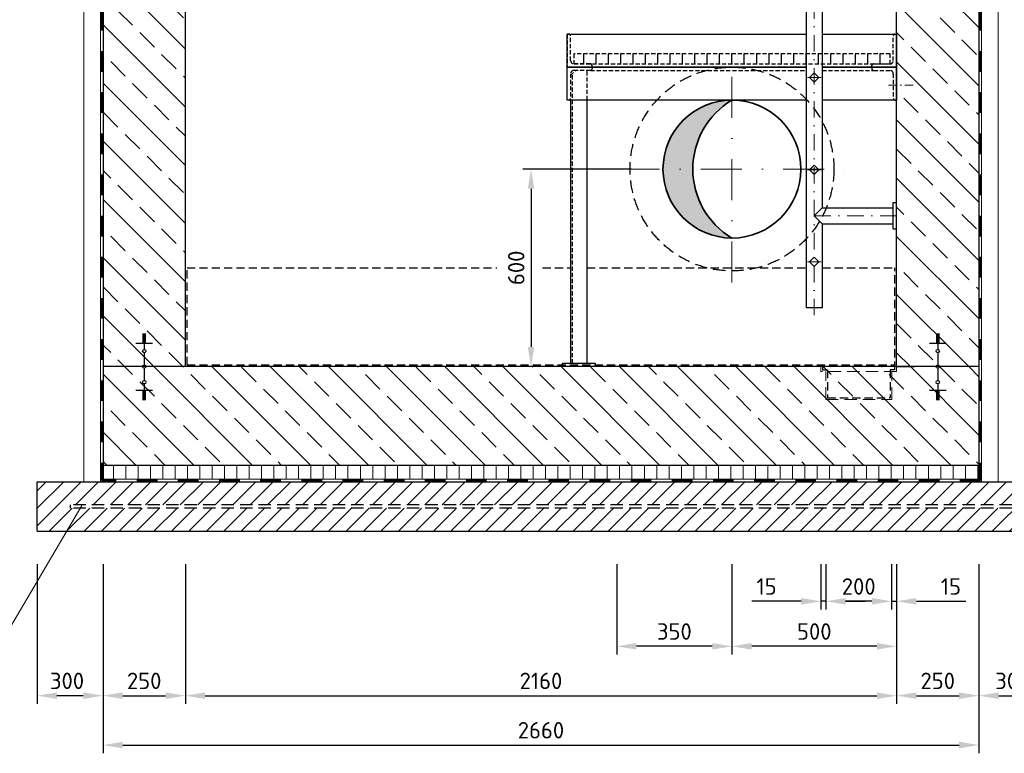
# Model space of a CAD drawing. Header units: millimetres. Extents: x -76904 to 25883, y -13890 to 20369.
# Tile 7 of 29: x -7392 to -4401, y 11644 to 13872. Entities that reach past the tile are written whole.
import ezdxf

# ---------------------------------------------------------------- set-up
doc = ezdxf.new("R2010")
doc.units = ezdxf.units.MM
doc.header["$MEASUREMENT"] = 0
for name, pattern in [('HIDDEN', [0.375, 0.25, -0.125]), ('STRICHPUNKT2', [0.5, 0.25, -0.125, 0, -0.125]), ('VERDECKT2', [0.1875, 0.125, -0.0625]), ('WJF-UNSICHTBAR', [0.25, 0.125, -0.125])]:
    doc.linetypes.add(name, pattern=pattern)
for name, color, linetype, lineweight in [('P-BS----Bem', 7, 'Continuous', 18), ('P-BSBOD', 7, 'Continuous', 30), ('P-BSSAU', 7, 'Continuous', 30), ('P-BSSAUF', 7, 'Continuous', 18), ('P-BSWABD', 7, 'Continuous', 18), ('P-BSWAN', 7, 'Continuous', 30), ('P-BSWANF', 7, 'Continuous', 18), ('P-DABDICHTUNG', 7, 'Continuous', 18), ('P-ES-MD', 1, 'VERDECKT2', 18), ('P-ESER1', 1, 'Erdung1', 25), ('P-MS250', 190, 'Continuous', 35), ('P-SSLEI', 7, 'Continuous', 30), ('P-SSLEIX', 7, 'STRICHPUNKT2', 18)]:
    doc.layers.add(name, color=color, linetype=linetype, lineweight=lineweight)
doc.styles.get("Standard").update_dxf_attribs({"font": 'isocpeur.ttf'})
doc.linetypes.add('Erdung1', pattern='A,12.7,0.1,["#",Standard,S=2.54,R=0,X=-2.54,Y=-1.27],-5.08', length=17.88)
doc.dimstyles.new('Kopie von ISO-25', dxfattribs={"dimscale": 20, "dimtxt": 2.5, "dimasz": 3, "dimexe": 1.25, "dimexo": 0.625, "dimgap": 1, "dimtad": 1, "dimtxsty": 'Standard', "dimcen": 2.5, "dimadec": 0, "dimazin": 0, "dimtfac": 1, "dimtmove": 0, "dimatfit": 1, "dimfxl": 0, "dimarcsym": 0})

# ---------------------------------------------------------------- blocks, each defined once
blk = doc.blocks.new('*D20')
at = {"layer": 'Defpoints', "color": 0, "lineweight": 0, "transparency": 16777216}
for p in [(-5520.6, 13418.2), (-5838.6, 12818.2), (-5549.7, 12818.2)]:
    blk.add_point(p, dxfattribs=at)
at = {"layer": 'P-BS----Bem', "color": 0, "lineweight": -2, "transparency": 16777216}
for p, q in [((-5533.1, 13418.2), (-5863.6, 13418.2)), ((-5838.6, 13358.2), (-5838.6, 12878.2)), ((-5562.2, 12818.2), (-5863.6, 12818.2))]:
    blk.add_line(p, q, dxfattribs=at)
at = {"layer": 'P-BS----Bem', "color": 0, "lineweight": 0, "transparency": 16777216}
for points in [[(-5848.6, 13358.2), (-5828.6, 13358.2), (-5838.6, 13418.2)], [(-5848.6, 12878.2), (-5828.6, 12878.2), (-5838.6, 12818.2)]]:
    blk.add_solid(points, dxfattribs=at)
at = {"layer": 'P-BS----Bem', "color": 0, "transparency": 16777216, "insert": (-5883.6, 13118.2), "char_height": 50, "attachment_point": 5, "rotation": 90}
blk.add_mtext('600', dxfattribs=at)
blk = doc.blocks.new('*D29')
at = {"layer": 'Defpoints', "color": 0, "lineweight": 0, "transparency": 16777216}
for p in [(-7138.4, 12318.2), (-4478.4, 12128.3), (-4478.4, 11668.6)]:
    blk.add_point(p, dxfattribs=at)
at = {"layer": 'P-BS----Bem', "color": 0, "lineweight": -2, "transparency": 16777216}
for p, q in [((-7138.4, 12218.2), (-7138.4, 11643.6)), ((-4478.4, 12028.3), (-4478.4, 11643.6)), ((-7078.4, 11668.6), (-4538.4, 11668.6))]:
    blk.add_line(p, q, dxfattribs=at)
at = {"layer": 'P-BS----Bem', "color": 0, "lineweight": 0, "transparency": 16777216}
for points in [[(-7078.4, 11678.6), (-7078.4, 11658.6), (-7138.4, 11668.6)], [(-4538.4, 11678.6), (-4538.4, 11658.6), (-4478.4, 11668.6)]]:
    blk.add_solid(points, dxfattribs=at)
at = {"layer": 'P-BS----Bem', "color": 0, "transparency": 16777216, "insert": (-5808.4, 11713.6), "char_height": 50, "attachment_point": 5}
blk.add_mtext('2660', dxfattribs=at)
blk = doc.blocks.new('*D30')
at = {"layer": 'Defpoints', "color": 0, "lineweight": 0, "transparency": 16777216}
for p in [(-7138.4, 12318.2), (-6888.4, 12318.2), (-6888.4, 11818.6)]:
    blk.add_point(p, dxfattribs=at)
at = {"layer": 'P-BS----Bem', "color": 0, "lineweight": -2, "transparency": 16777216}
for p, q in [((-7138.4, 12218.2), (-7138.4, 11793.6)), ((-6888.4, 12218.2), (-6888.4, 11793.6)), ((-7078.4, 11818.6), (-6948.4, 11818.6))]:
    blk.add_line(p, q, dxfattribs=at)
at = {"layer": 'P-BS----Bem', "color": 0, "lineweight": 0, "transparency": 16777216}
for points in [[(-7078.4, 11828.6), (-7078.4, 11808.6), (-7138.4, 11818.6)], [(-6948.4, 11828.6), (-6948.4, 11808.6), (-6888.4, 11818.6)]]:
    blk.add_solid(points, dxfattribs=at)
at = {"layer": 'P-BS----Bem', "color": 0, "transparency": 16777216, "insert": (-7013.4, 11863.6), "char_height": 50, "attachment_point": 5}
blk.add_mtext('250', dxfattribs=at)
blk = doc.blocks.new('*D54')
at = {"layer": 'Defpoints', "color": 0, "lineweight": 0, "transparency": 16777216}
for p in [(-7338.4, 12318.2), (-7138.4, 12318.2), (-7338.4, 11818.6)]:
    blk.add_point(p, dxfattribs=at)
at = {"layer": 'P-BS----Bem', "color": 0, "lineweight": -2, "transparency": 16777216}
for p, q in [((-7338.4, 12218.2), (-7338.4, 11793.6)), ((-7138.4, 12218.2), (-7138.4, 11793.6)), ((-7198.4, 11818.6), (-7278.4, 11818.6))]:
    blk.add_line(p, q, dxfattribs=at)
at = {"layer": 'P-BS----Bem', "color": 0, "lineweight": 0, "transparency": 16777216}
for points in [[(-7278.4, 11828.6), (-7278.4, 11808.6), (-7338.4, 11818.6)], [(-7198.4, 11828.6), (-7198.4, 11808.6), (-7138.4, 11818.6)]]:
    blk.add_solid(points, dxfattribs=at)
at = {"layer": 'P-BS----Bem', "color": 0, "transparency": 16777216, "insert": (-7247.8, 11863.6), "char_height": 50, "attachment_point": 5}
blk.add_mtext('300', dxfattribs=at)
blk = doc.blocks.new('*D58')
at = {"layer": 'Defpoints', "color": 0, "lineweight": 0, "transparency": 16777216}
for p in [(-4366.1, 12518.2), (-3853.3, 12518.2), (-4491.3, 12468.2)]:
    blk.add_point(p, dxfattribs=at)
at = {"layer": 'P-BS----Bem', "color": 0, "lineweight": -2, "transparency": 16777216}
for p, q in [((-3853.3, 12578.2), (-3853.3, 12638.2)), ((-4353.6, 12518.2), (-3828.3, 12518.2)), ((-3853.3, 12518.2), (-3853.3, 12468.2)), ((-4478.8, 12468.2), (-3828.3, 12468.2)), ((-3853.3, 12408.2), (-3853.3, 12241.4))]:
    blk.add_line(p, q, dxfattribs=at)
at = {"layer": 'P-BS----Bem', "color": 0, "lineweight": 0, "transparency": 16777216}
for points in [[(-3863.3, 12578.2), (-3843.3, 12578.2), (-3853.3, 12518.2)], [(-3863.3, 12408.2), (-3843.3, 12408.2), (-3853.3, 12468.2)]]:
    blk.add_solid(points, dxfattribs=at)
at = {"layer": 'P-BS----Bem', "color": 0, "transparency": 16777216, "insert": (-3898.3, 12291.4), "char_height": 50, "attachment_point": 5, "rotation": 90}
blk.add_mtext('50', dxfattribs=at)
blk = doc.blocks.new('*D57')
at = {"layer": 'Defpoints', "color": 0, "lineweight": 0, "transparency": 16777216}
for p in [(-4488.4, 12468.2), (-4001.4, 12468.2), (-4488.4, 12318.2)]:
    blk.add_point(p, dxfattribs=at)
at = {"layer": 'P-BS----Bem', "color": 0, "lineweight": -2, "transparency": 16777216}
for p, q in [((-4001.4, 12528.2), (-4001.4, 12588.2)), ((-4475.9, 12468.2), (-3976.4, 12468.2)), ((-4001.4, 12318.2), (-4001.4, 12468.2)), ((-4475.9, 12318.2), (-3976.4, 12318.2)), ((-4001.4, 12258.2), (-4001.4, 12198.2))]:
    blk.add_line(p, q, dxfattribs=at)
at = {"layer": 'P-BS----Bem', "color": 0, "lineweight": 0, "transparency": 16777216}
for points in [[(-4011.4, 12528.2), (-3991.4, 12528.2), (-4001.4, 12468.2)], [(-4011.4, 12258.2), (-3991.4, 12258.2), (-4001.4, 12318.2)]]:
    blk.add_solid(points, dxfattribs=at)
at = {"layer": 'P-BS----Bem', "color": 0, "transparency": 16777216, "insert": (-4046.4, 12393.2), "char_height": 50, "attachment_point": 5, "rotation": 90}
blk.add_mtext('150', dxfattribs=at)
blk = doc.blocks.new('*D68')
at = {"layer": 'Defpoints', "color": 0, "lineweight": 0, "transparency": 16777216}
for p in [(-6888.4, 12318.2), (-4728.4, 12318.2), (-4728.4, 11818.6)]:
    blk.add_point(p, dxfattribs=at)
at = {"layer": 'P-BS----Bem', "color": 0, "lineweight": -2, "transparency": 16777216}
for p, q in [((-6888.4, 12218.2), (-6888.4, 11793.6)), ((-4728.4, 12218.2), (-4728.4, 11793.6)), ((-6828.4, 11818.6), (-4788.4, 11818.6))]:
    blk.add_line(p, q, dxfattribs=at)
at = {"layer": 'P-BS----Bem', "color": 0, "lineweight": 0, "transparency": 16777216}
for points in [[(-6828.4, 11828.6), (-6828.4, 11808.6), (-6888.4, 11818.6)], [(-4788.4, 11828.6), (-4788.4, 11808.6), (-4728.4, 11818.6)]]:
    blk.add_solid(points, dxfattribs=at)
at = {"layer": 'P-BS----Bem', "color": 0, "transparency": 16777216, "insert": (-5808.4, 11863.6), "char_height": 50, "attachment_point": 5}
blk.add_mtext('2160', dxfattribs=at)
blk = doc.blocks.new('*D69')
at = {"layer": 'Defpoints', "color": 0, "lineweight": 0, "transparency": 16777216}
for p in [(-4728.4, 12318.2), (-4478.4, 12318.2), (-4478.4, 11818.6)]:
    blk.add_point(p, dxfattribs=at)
at = {"layer": 'P-BS----Bem', "color": 0, "lineweight": -2, "transparency": 16777216}
for p, q in [((-4728.4, 12218.2), (-4728.4, 11793.6)), ((-4478.4, 12218.2), (-4478.4, 11793.6)), ((-4668.4, 11818.6), (-4538.4, 11818.6))]:
    blk.add_line(p, q, dxfattribs=at)
at = {"layer": 'P-BS----Bem', "color": 0, "lineweight": 0, "transparency": 16777216}
for points in [[(-4668.4, 11828.6), (-4668.4, 11808.6), (-4728.4, 11818.6)], [(-4538.4, 11828.6), (-4538.4, 11808.6), (-4478.4, 11818.6)]]:
    blk.add_solid(points, dxfattribs=at)
at = {"layer": 'P-BS----Bem', "color": 0, "transparency": 16777216, "insert": (-4603.4, 11863.6), "char_height": 50, "attachment_point": 5}
blk.add_mtext('250', dxfattribs=at)
blk = doc.blocks.new('*D70')
at = {"layer": 'Defpoints', "color": 0, "lineweight": 0, "transparency": 16777216}
for p in [(-5228.4, 12318.2), (-4728.4, 12318.2), (-5228.4, 11968.6)]:
    blk.add_point(p, dxfattribs=at)
at = {"layer": 'P-BS----Bem', "color": 0, "lineweight": -2, "transparency": 16777216}
for p, q in [((-5228.4, 12218.2), (-5228.4, 11943.6)), ((-4728.4, 12218.2), (-4728.4, 11943.6)), ((-4788.4, 11968.6), (-5168.4, 11968.6))]:
    blk.add_line(p, q, dxfattribs=at)
at = {"layer": 'P-BS----Bem', "color": 0, "lineweight": 0, "transparency": 16777216}
for points in [[(-5168.4, 11978.6), (-5168.4, 11958.6), (-5228.4, 11968.6)], [(-4788.4, 11978.6), (-4788.4, 11958.6), (-4728.4, 11968.6)]]:
    blk.add_solid(points, dxfattribs=at)
at = {"layer": 'P-BS----Bem', "color": 0, "transparency": 16777216, "insert": (-4978.4, 12013.6), "char_height": 50, "attachment_point": 5}
blk.add_mtext('500', dxfattribs=at)
blk = doc.blocks.new('*D71')
at = {"layer": 'Defpoints', "color": 0, "lineweight": 0, "transparency": 16777216}
for p in [(-5578.4, 12318.2), (-5228.4, 12318.2), (-5578.4, 11968.6)]:
    blk.add_point(p, dxfattribs=at)
at = {"layer": 'P-BS----Bem', "color": 0, "lineweight": -2, "transparency": 16777216}
for p, q in [((-5578.4, 12218.2), (-5578.4, 11943.6)), ((-5228.4, 12218.2), (-5228.4, 11943.6)), ((-5288.4, 11968.6), (-5518.4, 11968.6))]:
    blk.add_line(p, q, dxfattribs=at)
at = {"layer": 'P-BS----Bem', "color": 0, "lineweight": 0, "transparency": 16777216}
for points in [[(-5518.4, 11978.6), (-5518.4, 11958.6), (-5578.4, 11968.6)], [(-5288.4, 11978.6), (-5288.4, 11958.6), (-5228.4, 11968.6)]]:
    blk.add_solid(points, dxfattribs=at)
at = {"layer": 'P-BS----Bem', "color": 0, "transparency": 16777216, "insert": (-5403.4, 12013.6), "char_height": 50, "attachment_point": 5}
blk.add_mtext('350', dxfattribs=at)
blk = doc.blocks.new('*D73')
at = {"layer": 'Defpoints', "color": 0, "lineweight": 0, "transparency": 16777216}
for p in [(-4743.4, 12318.2), (-4728.4, 12318.2), (-4743.4, 12105.3)]:
    blk.add_point(p, dxfattribs=at)
at = {"layer": 'P-BS----Bem', "color": 0, "lineweight": -2, "transparency": 16777216}
for p, q in [((-4743.4, 12218.2), (-4743.4, 12080.3)), ((-4728.4, 12218.2), (-4728.4, 12080.3)), ((-4803.4, 12105.3), (-4863.4, 12105.3)), ((-4743.4, 12105.3), (-4728.4, 12105.3)), ((-4668.4, 12105.3), (-4518.4, 12105.3))]:
    blk.add_line(p, q, dxfattribs=at)
at = {"layer": 'P-BS----Bem', "color": 0, "lineweight": 0, "transparency": 16777216}
for points in [[(-4803.4, 12115.3), (-4803.4, 12095.3), (-4743.4, 12105.3)], [(-4668.4, 12115.3), (-4668.4, 12095.3), (-4728.4, 12105.3)]]:
    blk.add_solid(points, dxfattribs=at)
at = {"layer": 'P-BS----Bem', "color": 0, "transparency": 16777216, "insert": (-4563.4, 12150.3), "char_height": 50, "attachment_point": 5}
blk.add_mtext('15', dxfattribs=at)
blk = doc.blocks.new('*D74')
at = {"layer": 'Defpoints', "color": 0, "lineweight": 0, "transparency": 16777216}
for p in [(-4943.4, 12318.2), (-4743.4, 12318.2), (-4943.4, 12105.3)]:
    blk.add_point(p, dxfattribs=at)
at = {"layer": 'P-BS----Bem', "color": 0, "lineweight": -2, "transparency": 16777216}
for p, q in [((-4943.4, 12218.2), (-4943.4, 12080.3)), ((-4743.4, 12218.2), (-4743.4, 12080.3)), ((-4803.4, 12105.3), (-4883.4, 12105.3))]:
    blk.add_line(p, q, dxfattribs=at)
at = {"layer": 'P-BS----Bem', "color": 0, "lineweight": 0, "transparency": 16777216}
for points in [[(-4883.4, 12115.3), (-4883.4, 12095.3), (-4943.4, 12105.3)], [(-4803.4, 12115.3), (-4803.4, 12095.3), (-4743.4, 12105.3)]]:
    blk.add_solid(points, dxfattribs=at)
at = {"layer": 'P-BS----Bem', "color": 0, "transparency": 16777216, "insert": (-4843.4, 12150.3), "char_height": 50, "attachment_point": 5}
blk.add_mtext('200', dxfattribs=at)
blk = doc.blocks.new('*D75')
at = {"layer": 'Defpoints', "color": 0, "lineweight": 0, "transparency": 16777216}
for p in [(-4958.4, 12318.2), (-4943.4, 12318.2), (-4958.4, 12105.3)]:
    blk.add_point(p, dxfattribs=at)
at = {"layer": 'P-BS----Bem', "color": 0, "lineweight": -2, "transparency": 16777216}
for p, q in [((-4958.4, 12218.2), (-4958.4, 12080.3)), ((-4943.4, 12218.2), (-4943.4, 12080.3)), ((-5018.4, 12105.3), (-5168.4, 12105.3)), ((-4943.4, 12105.3), (-4958.4, 12105.3)), ((-4883.4, 12105.3), (-4823.4, 12105.3))]:
    blk.add_line(p, q, dxfattribs=at)
at = {"layer": 'P-BS----Bem', "color": 0, "lineweight": 0, "transparency": 16777216}
for points in [[(-5018.4, 12115.3), (-5018.4, 12095.3), (-4958.4, 12105.3)], [(-4883.4, 12115.3), (-4883.4, 12095.3), (-4943.4, 12105.3)]]:
    blk.add_solid(points, dxfattribs=at)
at = {"layer": 'P-BS----Bem', "color": 0, "transparency": 16777216, "insert": (-5123.4, 12150.3), "char_height": 50, "attachment_point": 5}
blk.add_mtext('15', dxfattribs=at)
blk = doc.blocks.new('*D76')
at = {"layer": 'Defpoints', "color": 0, "lineweight": 0, "transparency": 16777216}
for p in [(-4478.4, 12318.2), (-4278.4, 12318.2), (-4278.4, 11818.6)]:
    blk.add_point(p, dxfattribs=at)
at = {"layer": 'P-BS----Bem', "color": 0, "lineweight": -2, "transparency": 16777216}
for p, q in [((-4478.4, 12218.2), (-4478.4, 11793.6)), ((-4278.4, 12218.2), (-4278.4, 11793.6)), ((-4418.4, 11818.6), (-4338.4, 11818.6))]:
    blk.add_line(p, q, dxfattribs=at)
at = {"layer": 'P-BS----Bem', "color": 0, "lineweight": 0, "transparency": 16777216}
for points in [[(-4418.4, 11828.6), (-4418.4, 11808.6), (-4478.4, 11818.6)], [(-4338.4, 11828.6), (-4338.4, 11808.6), (-4278.4, 11818.6)]]:
    blk.add_solid(points, dxfattribs=at)
at = {"layer": 'P-BS----Bem', "color": 0, "transparency": 16777216, "insert": (-4377.1, 11863.6), "char_height": 50, "attachment_point": 5}
blk.add_mtext('300', dxfattribs=at)

msp = doc.modelspace()

# ---------------------------------------------------------------- hatches: boundary and pattern name
at = {"linetype": 'VERDECKT2', "lineweight": 25, "ltscale": 300}
h = msp.add_hatch(dxfattribs=at)
h.set_pattern_fill('ANSI31', scale=300, angle=45)
h.set_pattern_definition([(90, (-5228.363, 13752.69), (-37.5, 7e-15), [])])
h.paths.add_polyline_path([(-5708.363, 13737.688), (-4748.363, 13737.688), (-4748.363, 13767.688), (-5708.363, 13767.688)])
at = {"layer": 'P-BSBOD', "lineweight": 18}
h = msp.add_hatch(dxfattribs=at)
h.set_pattern_fill('ANSI31', scale=300, angle=45, style=0)
h.set_pattern_definition([(90, (-16332.02, 0), (-37.5, 7e-15), [])])
h.paths.add_polyline_path([(-7138.363, 12518.188), (-7138.363, 12476.188), (-4478.363, 12476.188), (-4478.363, 12518.188)])
at = {"layer": 'P-BSSAUF', "lineweight": 5}
h = msp.add_hatch(dxfattribs=at)
h.set_pattern_fill('ANSI31', scale=300, style=0)
h.set_pattern_definition([(45, (-16332.02, 0), (-26.516504, 26.516504), [])])
h.paths.add_polyline_path([(-7338.363, 12468.188), (-7338.363, 12318.188), (-4278.363, 12318.188), (-4278.363, 12468.188)])
h.paths.add_polyline_path([(-4378.363, 12398.188), (-4378.363, 12388.188), (-7238.363, 12388.188), (-7238.363, 12398.188)], flags=16)
at = {"layer": 'P-BSWANF', "lineweight": 5}
h = msp.add_hatch(dxfattribs=at)
h.set_pattern_fill('ANSI33', scale=500, angle=90, style=0)
h.paths.add_polyline_path([(-7138.363, 12818.188), (-6888.363, 12818.188), (-6888.363, 15101.289), (-6973.363, 15101.289), (-6974.724, 15166.252), (-7138.363, 15151.289)])
h = msp.add_hatch(dxfattribs=at)
h.set_pattern_fill('ANSI33', scale=500, angle=90, style=0)
h.paths.add_polyline_path([(-4728.363, 12818.188), (-4478.363, 12818.188), (-4478.363, 15151.289), (-4643.363, 15166.289), (-4643.363, 15101.289), (-4728.363, 15101.289)])
h = msp.add_hatch(dxfattribs=at)
h.set_pattern_fill('ANSI33', scale=500, angle=90, style=0)
h.paths.add_polyline_path([(-7138.363, 12818.188), (-7138.363, 12518.188), (-4478.363, 12518.188), (-4478.363, 12818.188)])
at = {"layer": 'P-MS250'}
h = msp.add_hatch(color=7, dxfattribs=at)
h.dxf.hatch_style = 1
h.paths.add_polyline_path([(-5228.363, 13627.688, 0.41421356), (-5437.863, 13418.188), (-5347.283, 13418.188, -0.26403256)])
h.paths.add_polyline_path([(-5347.283, 13418.188), (-5437.863, 13418.188, 0.41421356), (-5228.363, 13208.688, -0.26403256)])

# ---------------------------------------------------------------- linework, layer by layer
at = {"color": 7, "linetype": 'HIDDEN', "lineweight": 25, "ltscale": 50}
for p, q in [((-5718.363, 13702.688), (-5703.363, 13717.688)), ((-5712.363, 12828.188), (-5712.363, 13708.688)), ((-5668.363, 13627.688), (-5668.363, 13717.688)), ((-5658.363, 13717.688), (-5002.513, 13717.688)), ((-4954.213, 13717.688), (-4798.363, 13717.688)), ((-5718.363, 13627.688), (-5718.363, 13632.688))]:
    msp.add_line(p, q, dxfattribs=at)
at = {"linetype": 'HIDDEN', "lineweight": 25, "ltscale": 100}
for p, q in [((-6883.363, 12823.188), (-6883.363, 13118.188)), ((-6883.363, 13118.188), (-5942.017, 13118.188)), ((-5803.643, 13118.188), (-5718.363, 13118.188)), ((-5668.363, 13118.188), (-5002.513, 13118.188)), ((-4954.213, 13118.188), (-4733.363, 13118.188)), ((-4733.363, 12808.188), (-4733.363, 13118.188)), ((-6883.363, 12823.188), (-4733.363, 12823.188)), ((-4953.363, 12823.188), (-4953.363, 12808.188)), ((-4953.363, 12808.188), (-4938.363, 12808.188)), ((-4938.363, 12808.188), (-4938.363, 12723.188)), ((-4733.363, 12808.188), (-4748.363, 12808.188)), ((-4748.363, 12808.188), (-4748.363, 12723.188)), ((-4938.363, 12723.188), (-4748.363, 12723.188))]:
    msp.add_line(p, q, dxfattribs=at)
for p, q in [((-7018.363, 12917.842), (-7008.363, 12917.842)), ((-7013.363, 12918.188), (-7013.363, 12870.583)), ((-4608.363, 12917.842), (-4598.363, 12917.842)), ((-4603.363, 12918.188), (-4603.363, 12870.583)), ((-7038.363, 12889.682), (-6988.363, 12889.682)), ((-7018.363, 12914.322), (-7008.363, 12914.322)), ((-7018.363, 12910.802), (-7008.363, 12910.802)), ((-7018.363, 12907.282), (-7008.363, 12907.282)), ((-7018.363, 12903.762), (-7008.363, 12903.762)), ((-7018.363, 12900.242), (-7008.363, 12900.242)), ((-7018.363, 12896.722), (-7008.363, 12896.722)), ((-7018.363, 12893.202), (-7008.363, 12893.202)), ((-4628.363, 12889.682), (-4578.363, 12889.682)), ((-4608.363, 12914.322), (-4598.363, 12914.322)), ((-4608.363, 12910.802), (-4598.363, 12910.802)), ((-4608.363, 12907.282), (-4598.363, 12907.282)), ((-4608.363, 12903.762), (-4598.363, 12903.762)), ((-4608.363, 12900.242), (-4598.363, 12900.242)), ((-4608.363, 12896.722), (-4598.363, 12896.722)), ((-4608.363, 12893.202), (-4598.363, 12893.202)), ((-7013.363, 12860.23), (-7013.363, 12823.365)), ((-4603.363, 12860.23), (-4603.363, 12823.365)), ((-7013.363, 12813.012), (-7013.363, 12776.147)), ((-4603.363, 12813.012), (-4603.363, 12776.147)), ((-7038.363, 12746.694), (-6988.363, 12746.694)), ((-7018.363, 12743.174), (-7008.363, 12743.174)), ((-7018.363, 12739.654), (-7008.363, 12739.654)), ((-7013.363, 12765.794), (-7013.363, 12718.188)), ((-4628.363, 12746.694), (-4578.363, 12746.694)), ((-4608.363, 12743.174), (-4598.363, 12743.174)), ((-4608.363, 12739.654), (-4598.363, 12739.654)), ((-4603.363, 12765.794), (-4603.363, 12718.188)), ((-7018.363, 12736.135), (-7008.363, 12736.135)), ((-7018.363, 12732.615), (-7008.363, 12732.615)), ((-7018.363, 12729.095), (-7008.363, 12729.095)), ((-7018.363, 12725.575), (-7008.363, 12725.575)), ((-7018.363, 12722.055), (-7008.363, 12722.055)), ((-7018.363, 12718.535), (-7008.363, 12718.535)), ((-4608.363, 12736.135), (-4598.363, 12736.135)), ((-4608.363, 12732.615), (-4598.363, 12732.615)), ((-4608.363, 12729.095), (-4598.363, 12729.095)), ((-4608.363, 12725.575), (-4598.363, 12725.575)), ((-4608.363, 12722.055), (-4598.363, 12722.055)), ((-4608.363, 12718.535), (-4598.363, 12718.535))]:
    msp.add_line(p, q)
at = {"color": 7, "linetype": 'HIDDEN', "lineweight": 25, "ltscale": 50}
for points in [[(-5728.363, 13827.688), (-5728.363, 13727.688), (-5653.363, 13727.688), (-5653.363, 13732.688, 0.41421356), (-5658.363, 13737.688), (-5708.363, 13737.688, -0.41421356), (-5718.363, 13747.688), (-5718.363, 13822.688, 0.41421356), (-5723.363, 13827.688)], [(-4728.363, 13827.688), (-4728.363, 13727.688), (-4803.363, 13727.688), (-4803.363, 13732.688, -0.41421356), (-4798.363, 13737.688), (-4748.363, 13737.688, 0.41421356), (-4738.363, 13747.688), (-4738.363, 13822.688, -0.41421356), (-4733.363, 13827.688)], [(-5728.363, 13627.688), (-5728.363, 13727.688), (-5653.363, 13727.688), (-5653.363, 13722.688, -0.41421356), (-5658.363, 13717.688), (-5708.363, 13717.688, 0.41421356), (-5718.363, 13707.688), (-5718.363, 13632.688, -0.41421356), (-5723.363, 13627.688)], [(-4728.363, 13627.688), (-4728.363, 13727.688), (-4803.363, 13727.688), (-4803.363, 13722.688, 0.41421356), (-4798.363, 13717.688), (-4748.363, 13717.688, -0.41421356), (-4738.363, 13707.688), (-4738.363, 13632.688, 0.41421356), (-4733.363, 13627.688)]]:
    msp.add_lwpolyline(points, format="xyb", close=True, dxfattribs=at)
at = {"color": 7}
for points in [[(-5002.513, 13727.688), (-5728.363, 13727.688), (-5728.363, 13827.688), (-5002.513, 13827.688)], [(-4954.213, 13827.688), (-4728.363, 13827.688), (-4728.363, 13727.688), (-4954.213, 13727.688)], [(-5002.513, 13627.688), (-5728.363, 13627.688), (-5728.363, 13727.688), (-5002.513, 13727.688)], [(-4954.213, 13727.688), (-4728.363, 13727.688), (-4728.363, 13627.688), (-4954.213, 13627.688)], [(-5718.363, 13627.688), (-5718.363, 12828.188), (-5668.363, 12828.188), (-5668.363, 13627.688)]]:
    msp.add_lwpolyline(points, dxfattribs=at)
at = {"color": 7, "linetype": 'HIDDEN', "lineweight": 25, "ltscale": 50}
msp.add_lwpolyline([(-5708.363, 13737.688), (-4748.363, 13737.688), (-4748.363, 13767.688), (-5708.363, 13767.688)], close=True, dxfattribs=at)
at = {"color": 7}
msp.add_lwpolyline([(-5643.363, 12818.188), (-5743.363, 12818.188), (-5743.363, 12828.188), (-5643.363, 12828.188)], close=True, dxfattribs=at)
for centre in [(-7013.363, 12865.406), (-4603.363, 12865.406), (-7013.363, 12818.188), (-4603.363, 12818.188), (-7013.363, 12770.97), (-4603.363, 12770.97)]:
    msp.add_circle(centre, 5.176)
at = {"layer": 'P-BSBOD', "color": 7}
for p, q in [((-4478.363, 12818.188), (-7138.363, 12818.188)), ((-7138.363, 12818.188), (-7138.363, 12476.188)), ((-4653.363, 12818.188), (-4728.363, 12818.188)), ((-4728.363, 12818.188), (-4673.363, 12818.188)), ((-4728.363, 12818.188), (-4673.363, 12818.188)), ((-4653.363, 12818.188), (-4728.363, 12818.188)), ((-4478.363, 12818.188), (-4478.363, 12476.188)), ((-4478.363, 12518.188), (-7138.363, 12518.188))]:
    msp.add_line(p, q, dxfattribs=at)
at = {"layer": 'P-BSBOD', "color": 7, "linetype": 'VERDECKT2', "lineweight": 18, "ltscale": 300}
for p, q in [((-4958.363, 12803.188), (-4958.363, 12818.188)), ((-4728.363, 12803.188), (-4958.363, 12803.188)), ((-4943.363, 12718.188), (-4943.363, 12803.188)), ((-4743.363, 12718.188), (-4743.363, 12803.188)), ((-4728.363, 12803.188), (-4728.363, 12818.188)), ((-4943.363, 12718.188), (-4743.363, 12718.188))]:
    msp.add_line(p, q, dxfattribs=at)
at = {"layer": 'P-BSBOD', "color": 7, "lineweight": 18}
msp.add_line((-7138.363, 12476.188), (-4478.363, 12476.188), dxfattribs=at)
at = {"layer": 'P-BSSAU', "color": 7}
for p, q in [((-7338.363, 12468.188), (-4278.363, 12468.188)), ((-7338.363, 12318.188), (-7338.363, 12468.188)), ((-7338.363, 12318.188), (-4278.363, 12318.188))]:
    msp.add_line(p, q, dxfattribs=at)
at = {"layer": 'P-BSWABD', "color": 7}
for p, q in [((-7146.363, 15151.289), (-7146.363, 12468.188)), ((-4470.363, 15151.289), (-4470.363, 12468.188)), ((-7196.363, 14591.188), (-7196.363, 12468.188)), ((-4420.363, 14591.188), (-4420.363, 12468.188))]:
    msp.add_line(p, q, dxfattribs=at)
at = {"layer": 'P-BSWABD', "color": 7, "linetype": 'WJF-UNSICHTBAR', "lineweight": 53, "ltscale": 500}
for p, q in [((-7143.363, 15151.289), (-7143.363, 12473.188)), ((-4473.363, 15151.289), (-4473.363, 12473.188)), ((-4473.363, 12473.188), (-7143.363, 12473.188))]:
    msp.add_line(p, q, dxfattribs=at)
at = {"layer": 'P-BSWAN', "color": 7}
for p, q in [((-7138.363, 15151.289), (-7138.363, 12818.188)), ((-4478.363, 15151.289), (-4478.363, 12818.188)), ((-6888.363, 12818.188), (-6888.363, 15101.289)), ((-4728.363, 12818.188), (-4728.363, 15101.289))]:
    msp.add_line(p, q, dxfattribs=at)
at = {"layer": 'P-DABDICHTUNG', "color": 7}
msp.add_line((-7531.544, 11838.233), (-7202.462, 12396.436), dxfattribs=at)
at = {"layer": 'P-ES-MD', "color": 7, "linetype": 'STRICHPUNKT2', "ltscale": 100}
msp.add_line((-4678.384, 13672.688), (-4754.546, 13672.688), dxfattribs=at)
at = {"layer": 'P-ESER1', "color": 7, "linetype": 'VERDECKT2', "ltscale": 300}
for p, q in [((-4378.363, 12398.188), (-7238.363, 12398.188)), ((-7238.363, 12398.188), (-7238.363, 12388.188)), ((-4378.363, 12388.188), (-7238.363, 12388.188))]:
    msp.add_line(p, q, dxfattribs=at)
at = {"layer": 'P-MS250', "color": 7, "linetype": 'STRICHPUNKT2', "lineweight": 18, "ltscale": 500}
for p, q in [((-5228.363, 13073.391), (-5228.363, 13762.985)), ((-5573.16, 13418.188), (-4883.566, 13418.188))]:
    msp.add_line(p, q, dxfattribs=at)
at = {"layer": 'P-MS250', "color": 7, "linetype": 'VERDECKT2', "lineweight": 25, "ltscale": 300}
msp.add_circle((-5228.363, 13418.188), 309.5, dxfattribs=at)
at = {"layer": 'P-MS250', "color": 7}
msp.add_circle((-5228.363, 13418.188), 209.5, dxfattribs=at)
msp.add_arc((-5103.286, 13418.188), 243.997, 120.838313, 239.161687, dxfattribs=at)
at = {"layer": 'P-SSLEI', "color": 7}
for p, q in [((-5002.513, 12996.289), (-5002.513, 14893.839)), ((-4954.213, 14893.839), (-4954.213, 13300.439)), ((-4992.503, 13696.289), (-4978.363, 13710.429)), ((-4978.363, 13682.149), (-4992.503, 13696.289)), ((-4964.223, 13696.289), (-4978.363, 13710.429)), ((-4978.363, 13682.149), (-4964.223, 13696.289)), ((-4992.503, 13416.289), (-4978.363, 13430.429)), ((-4964.223, 13416.289), (-4978.363, 13430.429)), ((-4978.363, 13402.149), (-4992.503, 13416.289)), ((-4978.363, 13402.149), (-4964.223, 13416.289)), ((-4738.363, 13316.289), (-4728.363, 13316.289)), ((-4738.363, 13236.289), (-4738.363, 13316.289)), ((-4954.213, 13300.439), (-4978.363, 13276.289)), ((-4954.213, 13300.439), (-4738.363, 13300.439)), ((-4978.363, 13276.289), (-4954.213, 13252.139)), ((-4954.213, 13252.139), (-4954.213, 12996.289)), ((-4954.213, 13252.139), (-4738.363, 13252.139)), ((-4738.363, 13236.289), (-4728.363, 13236.289)), ((-4992.503, 13136.289), (-4978.363, 13150.429)), ((-4978.363, 13122.149), (-4992.503, 13136.289)), ((-4964.223, 13136.289), (-4978.363, 13150.429)), ((-4978.363, 13122.149), (-4964.223, 13136.289)), ((-4954.213, 12996.289), (-5002.513, 12996.289))]:
    msp.add_line(p, q, dxfattribs=at)
at = {"layer": 'P-SSLEIX', "color": 7, "linetype": 'STRICHPUNKT2', "ltscale": 200}
for p, q in [((-4978.363, 12973.96), (-4978.363, 14893.839)), ((-4999.267, 13696.289), (-4957.459, 13696.289)), ((-4999.267, 13416.289), (-4957.459, 13416.289)), ((-4978.363, 13276.289), (-4707.447, 13276.289)), ((-4999.267, 13136.289), (-4957.459, 13136.289))]:
    msp.add_line(p, q, dxfattribs=at)

# ---------------------------------------------------------------- dimensions: what is measured, and where the dimension line sits
at = {"layer": 'P-BS----Bem', "color": 7}
dim = msp.add_linear_dim(base=(-5838.625, 12818.188), p1=(-5520.626, 13418.188), p2=(-5549.742, 12818.188), angle=90, dimstyle='Kopie von ISO-25', dxfattribs=at)
dim.commit()
dim.dimension.update_dxf_attribs({"geometry": '*D20', "text_midpoint": (-5883.625, 13118.188)})
for base, p1, p2, picture, middle in [((-3853.321, 12518.188), (-4491.263, 12468.188), (-4366.077, 12518.188), '*D58', (-3853.321, 12291.375)), ((-4001.398, 12468.188), (-4488.412, 12318.188), (-4488.412, 12468.188), '*D57', (-4001.398, 12393.188))]:
    dim = msp.add_linear_dim(base=base, p1=p1, p2=p2, angle=90, dimstyle='Kopie von ISO-25', dxfattribs=at)
    dim.commit()
    dim.dimension.update_dxf_attribs({"geometry": picture, "text_midpoint": middle, "dimtype": 160})
dim = msp.add_linear_dim(base=(-7338.363, 11818.587), p1=(-7138.363, 12318.188), p2=(-7338.363, 12318.188), angle=180, text='300', dimstyle='Kopie von ISO-25', override={"dimexo": 5}, dxfattribs=at)
dim.commit()
dim.dimension.update_dxf_attribs({"geometry": '*D54', "text_midpoint": (-7247.842, 11818.587), "dimtype": 160})
for base, p1, p2, picture, middle in [((-4478.363, 11668.557), (-7138.363, 12318.188), (-4478.363, 12128.333), '*D29', (-5808.363, 11668.557)), ((-6888.363, 11818.587), (-7138.363, 12318.188), (-6888.363, 12318.188), '*D30', (-7013.363, 11818.587)), ((-4728.363, 11818.587), (-6888.363, 12318.188), (-4728.363, 12318.188), '*D68', (-5808.363, 11818.587)), ((-5578.363, 11968.616), (-5228.363, 12318.188), (-5578.363, 12318.188), '*D71', (-5403.363, 11968.616)), ((-5228.363, 11968.616), (-4728.363, 12318.188), (-5228.363, 12318.188), '*D70', (-4978.363, 11968.616)), ((-4958.363, 12105.284), (-4943.363, 12318.188), (-4958.363, 12318.188), '*D75', (-5123.363, 12105.284)), ((-4743.363, 12105.284), (-4728.363, 12318.188), (-4743.363, 12318.188), '*D73', (-4563.363, 12105.284)), ((-4478.363, 11818.587), (-4728.363, 12318.188), (-4478.363, 12318.188), '*D69', (-4603.363, 11818.587))]:
    dim = msp.add_linear_dim(base=base, p1=p1, p2=p2, dimstyle='Kopie von ISO-25', override={"dimexo": 5}, dxfattribs=at)
    dim.commit()
    dim.dimension.update_dxf_attribs({"geometry": picture, "text_midpoint": middle, "dimtype": 160})
dim = msp.add_linear_dim(base=(-4943.363, 12105.284), p1=(-4743.363, 12318.188), p2=(-4943.363, 12318.188), dimstyle='Kopie von ISO-25', override={"dimexo": 5}, dxfattribs=at)
dim.commit()
dim.dimension.update_dxf_attribs({"geometry": '*D74', "text_midpoint": (-4843.363, 12150.284)})
dim = msp.add_linear_dim(base=(-4278.363, 11818.587), p1=(-4478.363, 12318.188), p2=(-4278.363, 12318.188), text='300', dimstyle='Kopie von ISO-25', override={"dimexo": 5}, dxfattribs=at)
dim.commit()
dim.dimension.update_dxf_attribs({"geometry": '*D76', "text_midpoint": (-4377.137, 11818.587), "dimtype": 160})

doc.saveas('drawing.dxf')
